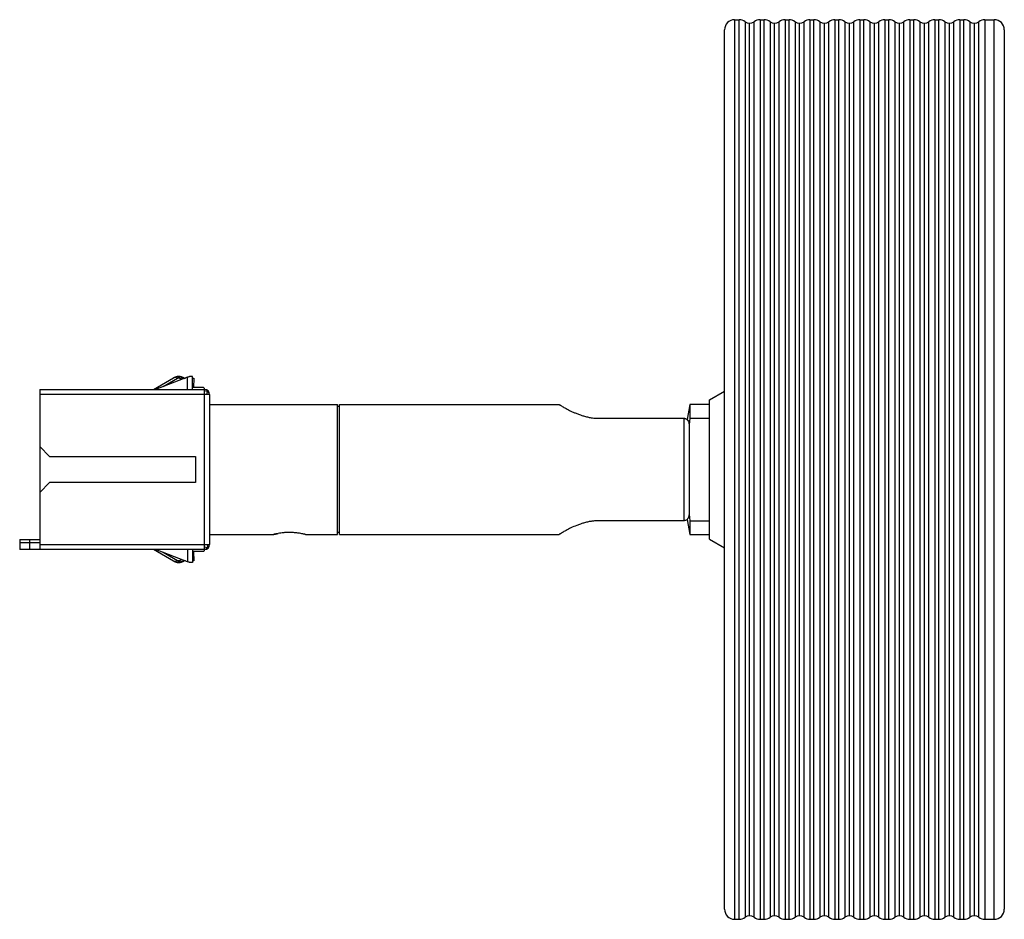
# Paper-space layout '_Izquierda' of a CAD drawing. Header units: millimetres. Extents: x -3.5 to 95.1, y -45 to 45.
import ezdxf

# ---------------------------------------------------------------- set-up
doc = ezdxf.new("R2010")
doc.units = ezdxf.units.MM

psp = doc.layouts.new('_Izquierda')

# ---------------------------------------------------------------- linework, layer by layer
at = {"color": 7, "linetype": 'Continuous', "lineweight": 25}
for p, q in [((68.056, 45), (68.056, -45)), ((68.056, 45), (68.506, 45)), ((68.506, -45), (68.506, 45)), ((69.106, 44.8), (69.106, -44.8)), ((69.556, -44.65), (69.556, 44.65)), ((70.006, -44.8), (70.006, 44.8)), ((70.606, 45), (70.606, -45)), ((70.606, 45), (71.006, 45)), ((71.006, -45), (71.006, 45)), ((71.606, 44.8), (71.606, -44.8)), ((72.056, -44.65), (72.056, 44.65)), ((72.506, -44.8), (72.506, 44.8)), ((73.106, 45), (73.106, -45)), ((73.106, 45), (73.506, 45)), ((73.506, -45), (73.506, 45)), ((74.106, 44.8), (74.106, -44.8)), ((74.556, -44.65), (74.556, 44.65)), ((75.006, -44.8), (75.006, 44.8)), ((75.606, 45), (75.606, -45)), ((75.606, 45), (76.006, 45)), ((76.006, -45), (76.006, 45)), ((76.606, 44.8), (76.606, -44.8)), ((77.056, -44.65), (77.056, 44.65)), ((77.506, -44.8), (77.506, 44.8)), ((78.106, 45), (78.106, -45)), ((78.106, 45), (78.506, 45)), ((78.506, -45), (78.506, 45)), ((79.106, 44.8), (79.106, -44.8)), ((79.556, -44.65), (79.556, 44.65)), ((80.006, -44.8), (80.006, 44.8)), ((80.606, 45), (80.606, -45)), ((80.606, 45), (81.006, 45)), ((81.006, -45), (81.006, 45)), ((81.606, 44.8), (81.606, -44.8)), ((82.056, -44.65), (82.056, 44.65)), ((82.506, -44.8), (82.506, 44.8)), ((83.106, 45), (83.106, -45)), ((83.106, 45), (83.506, 45)), ((83.506, -45), (83.506, 45)), ((84.106, 44.8), (84.106, -44.8)), ((84.556, -44.65), (84.556, 44.65)), ((85.006, -44.8), (85.006, 44.8)), ((85.606, 45), (85.606, -45)), ((85.606, 45), (86.006, 45)), ((86.006, -45), (86.006, 45)), ((86.606, 44.8), (86.606, -44.8)), ((87.056, -44.65), (87.056, 44.65)), ((87.506, -44.8), (87.506, 44.8)), ((88.106, 45), (88.106, -45)), ((88.106, 45), (88.506, 45)), ((88.506, -45), (88.506, 45)), ((89.106, 44.8), (89.106, -44.8)), ((89.556, -44.65), (89.556, 44.65)), ((90.006, -44.8), (90.006, 44.8)), ((90.606, 45), (90.606, -45)), ((90.606, 45), (91.006, 45)), ((91.006, -45), (91.006, 45)), ((91.606, 44.8), (91.606, -44.8)), ((92.056, -44.65), (92.056, 44.65)), ((92.506, -44.8), (92.506, 44.8)), ((93.106, 45), (93.106, -45)), ((93.106, 45), (94.056, 45)), ((94.056, -45), (94.056, 45)), ((67.056, -44), (67.056, 44)), ((95.056, 44), (95.056, -44)), ((9.9, 8), (11.905, 9.158)), ((13.3, 9.224), (10.1, 8)), ((10.865, 8.293), (12.305, 9.124)), ((12.504, 9.124), (12.305, 9.124)), ((12.506, 9.3), (12.366, 9.3)), ((12.504, 9.124), (12.652, 8.976)), ((12.935, 9.148), (13.1, 9.147)), ((13.3, 8), (13.3, 9.224)), ((13.8, 9.3), (13.595, 9.3)), ((13.8, 8), (13.8, 9.3)), ((13.8, 9.144), (13.918, 9.143)), ((13.918, 9.143), (13.913, 8.2)), ((-1.5, 8), (15, 8)), ((-1.5, 8), (-1.5, -8)), ((13.8, 8.3), (13.9, 8.2)), ((14.9, 8.2), (13.8, 8.2)), ((14.9, 8.2), (15, 8.1)), ((15, -8.1), (15, 8.1)), ((15.5, 7.5), (-1.5, 7.5)), ((15.5, 7.5), (15.5, -7.5)), ((65.556, 6.979), (67.056, 7.845)), ((65.556, -6.979), (65.556, 6.979)), ((15.5, 6.5), (28.3, 6.5)), ((28.3, -6.5), (28.3, 6.5)), ((28.5, 6.3), (28.3, 6.3)), ((28.5, -6.5), (28.5, 6.5)), ((28.5, 6.5), (50.5, 6.5)), ((63.582, 6.5), (63.318, 5)), ((65.556, 6.5), (63.582, 6.5)), ((63.582, 6.5), (63.582, 5.123)), ((54.5, 5.123), (63, 5.123)), ((63, -5.123), (63, 5.123)), ((63.582, 5.123), (63.5, 4.463)), ((63.582, 5.123), (65.556, 5.123)), ((63.5, 4.472), (63.5, -4.472)), ((-1.5, 2.3), (-0.5, 1.3)), ((-0.5, 1.3), (14.1, 1.3)), ((14.1, 1.3), (14.1, -1.3)), ((-0.5, -1.3), (-1.5, -2.3)), ((14.1, -1.3), (-0.5, -1.3)), ((63.5, -4.463), (63.582, -5.123)), ((63, -5.123), (54.5, -5.123)), ((63.318, -5), (63.582, -6.5)), ((63.582, -5.123), (65.556, -5.123)), ((63.582, -5.123), (63.582, -6.5)), ((15.5, -6.5), (21.9, -6.5)), ((25.1, -6.5), (28.3, -6.5)), ((28.5, -6.3), (28.3, -6.3)), ((28.5, -6.5), (50.5, -6.5)), ((63.582, -6.5), (65.556, -6.5)), ((-3.5, -7), (-3.5, -8)), ((-3.5, -7), (-1.5, -7)), ((-3.5, -7.3), (-1.5, -7.3)), ((-2.5, -8), (-2.5, -7)), ((-1.5, -7.5), (15.5, -7.5)), ((15.418, -7.761), (15.464, -7.679)), ((65.556, -6.979), (67.056, -7.845)), ((15, -8), (-3.5, -8)), ((11.905, -9.158), (9.9, -8)), ((13.3, -9.224), (10.1, -8)), ((12.305, -9.124), (10.865, -8.293)), ((13.3, -8), (13.3, -9.224)), ((13.8, -8), (13.8, -9.3)), ((14.9, -8.2), (13.8, -8.2)), ((13.9, -8.2), (13.8, -8.3)), ((13.913, -8.2), (13.918, -9.143)), ((14.9, -8.2), (15, -8.1)), ((12.504, -9.124), (12.305, -9.124)), ((12.366, -9.3), (12.506, -9.3)), ((12.652, -8.976), (12.504, -9.124)), ((13.1, -9.147), (12.935, -9.148)), ((13.8, -9.3), (13.595, -9.3)), ((13.918, -9.143), (13.8, -9.144)), ((68.056, -45), (68.506, -45)), ((70.606, -45), (71.006, -45)), ((73.106, -45), (73.506, -45)), ((75.606, -45), (76.006, -45)), ((78.106, -45), (78.506, -45)), ((80.606, -45), (81.006, -45)), ((83.106, -45), (83.506, -45)), ((85.606, -45), (86.006, -45)), ((88.106, -45), (88.506, -45)), ((90.606, -45), (91.006, -45)), ((93.106, -45), (94.056, -45))]:
    psp.add_line(p, q, dxfattribs=at)
for centre, radius, start, end in [((68.056, 44), 1, 90, 180), ((68.506, 44), 1, 53.1301, 90), ((69.556, 45.4), 0.75, 233.1301, 306.8699), ((70.606, 44), 1, 90, 126.8699), ((71.006, 44), 1, 53.1301, 90), ((72.056, 45.4), 0.75, 233.1301, 306.8699), ((73.106, 44), 1, 90, 126.8699), ((73.506, 44), 1, 53.1301, 90), ((74.556, 45.4), 0.75, 233.1301, 306.8699), ((75.606, 44), 1, 90, 126.8699), ((76.006, 44), 1, 53.1301, 90), ((77.056, 45.4), 0.75, 233.1301, 306.8699), ((78.106, 44), 1, 90, 126.8699), ((78.506, 44), 1, 53.1301, 90), ((79.556, 45.4), 0.75, 233.1301, 306.8699), ((80.606, 44), 1, 90, 126.8699), ((81.006, 44), 1, 53.1301, 90), ((82.056, 45.4), 0.75, 233.1301, 306.8699), ((83.106, 44), 1, 90, 126.8699), ((83.506, 44), 1, 53.1301, 90), ((84.556, 45.4), 0.75, 233.1301, 306.8699), ((85.606, 44), 1, 90, 126.8699), ((86.006, 44), 1, 53.1301, 90), ((87.056, 45.4), 0.75, 233.1301, 306.8699), ((88.106, 44), 1, 90, 126.8699), ((88.506, 44), 1, 53.1301, 90), ((89.556, 45.4), 0.75, 233.1301, 306.8699), ((90.606, 44), 1, 90, 126.8699), ((91.006, 44), 1, 53.1301, 90), ((92.056, 45.4), 0.75, 233.1301, 306.8699), ((93.106, 44), 1, 90, 126.8699), ((94.056, 44), 1, 0, 90), ((12.075, 8.788), 0.407, 55.60316, 114.74222), ((15, 7.5), 0.5, 0, 90), ((15.123, 7.813), 0.167, 351.51089, 53.11818), ((15.005, 7.203), 0.651, 64.19038, 90.47668), ((14.476, 7.82), 0.814, 336.82212, 357.77313), ((15.161, 7.474), 0.34, 4.41507, 67.99698), ((15, -7.5), 0.5, 270, 0), ((15.32, -6.976), 0.814, 246.82212, 267.77313), ((14.974, -7.661), 0.34, 274.41507, 337.99698), ((14.703, -7.505), 0.651, 334.19038, 0.47668), ((15.313, -7.623), 0.167, 261.51089, 323.11818), ((12.714, -8.582), 0.581, 248.79205, 296.94985), ((68.056, -44), 1, 180, 270), ((94.056, -44), 1, 270, 0), ((68.506, -44), 1, 270, 306.8699), ((69.556, -45.4), 0.75, 53.1301, 126.8699), ((70.606, -44), 1, 233.1301, 270), ((71.006, -44), 1, 270, 306.8699), ((72.056, -45.4), 0.75, 53.1301, 126.8699), ((73.106, -44), 1, 233.1301, 270), ((73.506, -44), 1, 270, 306.8699), ((74.556, -45.4), 0.75, 53.1301, 126.8699), ((75.606, -44), 1, 233.1301, 270), ((76.006, -44), 1, 270, 306.8699), ((77.056, -45.4), 0.75, 53.1301, 126.8699), ((78.106, -44), 1, 233.1301, 270), ((78.506, -44), 1, 270, 306.8699), ((79.556, -45.4), 0.75, 53.1301, 126.8699), ((80.606, -44), 1, 233.1301, 270), ((81.006, -44), 1, 270, 306.8699), ((82.056, -45.4), 0.75, 53.1301, 126.8699), ((83.106, -44), 1, 233.1301, 270), ((83.506, -44), 1, 270, 306.8699), ((84.556, -45.4), 0.75, 53.1301, 126.8699), ((85.606, -44), 1, 233.1301, 270), ((86.006, -44), 1, 270, 306.8699), ((87.056, -45.4), 0.75, 53.1301, 126.8699), ((88.106, -44), 1, 233.1301, 270), ((88.506, -44), 1, 270, 306.8699), ((89.556, -45.4), 0.75, 53.1301, 126.8699), ((90.606, -44), 1, 233.1301, 270), ((91.006, -44), 1, 270, 306.8699), ((92.056, -45.4), 0.75, 53.1301, 126.8699), ((93.106, -44), 1, 233.1301, 270)]:
    psp.add_arc(centre, radius, start, end, dxfattribs=at)
for points, knots in [([(11.905, 9.158), (11.916, 9.164), (11.939, 9.177), (11.962, 9.19), (11.962, 9.191), (11.963, 9.191)], [0, 0, 0, 0, 0.405849, 0.810926, 1, 1, 1, 1]), ([(12.366, 9.3), (12.296, 9.295), (12.156, 9.286), (12.029, 9.224), (11.965, 9.192)], [0, 0, 0, 0, 0.5004804, 1, 1, 1, 1]), ([(12.305, 9.124), (12.323, 9.175), (12.338, 9.219), (12.36, 9.282), (12.366, 9.3), (12.366, 9.3)], [0, 0, 0, 0, 0.5, 0.5, 1, 1, 1, 1]), ([(12.988, 9.104), (12.964, 9.125), (12.9, 9.181), (12.776, 9.243), (12.625, 9.291), (12.521, 9.297), (12.469, 9.3)], [0, 0, 0, 0, 0.167317, 0.446667, 0.726017, 1, 1, 1, 1]), ([(12.469, 9.3), (12.47, 9.292), (12.473, 9.277), (12.494, 9.175), (12.504, 9.124)], [0, 0, 0, 0, 0.491419, 1, 1, 1, 1]), ([(12.504, 9.124), (12.564, 9.138), (12.687, 9.168), (12.85, 9.162), (12.925, 9.113), (12.956, 9.092)], [0, 0, 0, 0, 0.3615824, 0.7334283, 1, 1, 1, 1]), ([(13.595, 9.3), (13.58, 9.3), (13.551, 9.299), (13.504, 9.292), (13.458, 9.283), (13.428, 9.272), (13.414, 9.267)], [0, 0, 0, 0, 0.26858, 0.523509, 0.766614, 1, 1, 1, 1]), ([(50.5, 6.5), (50.501, 6.5), (50.502, 6.499), (50.512, 6.493), (50.528, 6.483), (50.55, 6.469), (50.593, 6.443), (50.673, 6.395), (50.807, 6.315), (50.979, 6.216), (51.247, 6.067), (51.579, 5.894), (51.957, 5.718), (52.271, 5.584), (52.601, 5.461), (52.956, 5.347), (53.316, 5.254), (53.661, 5.188), (53.965, 5.149), (54.233, 5.128), (54.411, 5.125), (54.5, 5.123)], [0, 0, 0, 0, 0.024679, 0.049471, 0.074392, 0.099457, 0.124678, 0.185937, 0.249838, 0.309916, 0.375121, 0.499847, 0.562527, 0.62494, 0.691944, 0.749708, 0.814553, 0.874691, 0.91719, 0.958925, 1, 1, 1, 1]), ([(63, 5.123), (63.021, 5.123), (63.063, 5.121), (63.124, 5.107), (63.182, 5.084), (63.236, 5.052), (63.287, 5.011), (63.335, 4.961), (63.408, 4.865), (63.485, 4.703), (63.495, 4.551), (63.5, 4.472)], [0, 0, 0, 0, 0.069729, 0.137534, 0.205005, 0.273755, 0.345311, 0.42103, 0.502062, 0.740839, 1, 1, 1, 1]), ([(63.5, -4.472), (63.499, -4.504), (63.497, -4.567), (63.482, -4.658), (63.458, -4.745), (63.423, -4.827), (63.375, -4.911), (63.309, -4.994), (63.219, -5.064), (63.114, -5.115), (63.038, -5.121), (63, -5.123)], [0, 0, 0, 0, 0.105597, 0.206987, 0.305462, 0.402433, 0.499376, 0.62502, 0.749602, 0.875251, 1, 1, 1, 1]), ([(54.5, -5.123), (54.447, -5.124), (54.341, -5.125), (54.181, -5.133), (54.021, -5.145), (53.86, -5.163), (53.627, -5.195), (53.317, -5.254), (52.957, -5.347), (52.601, -5.461), (52.161, -5.626), (51.66, -5.852), (51.247, -6.067), (50.979, -6.216), (50.808, -6.315), (50.674, -6.394), (50.586, -6.448), (50.534, -6.479), (50.505, -6.497), (50.502, -6.499), (50.5, -6.5)], [0, 0, 0, 0, 0.0245353, 0.0492933, 0.0742973, 0.0995699, 0.1251329, 0.1853014, 0.2502044, 0.3080886, 0.3752842, 0.5004244, 0.6248828, 0.6898532, 0.7497511, 0.8132566, 0.8741653, 0.9165038, 0.9584257, 1, 1, 1, 1]), ([(23.5, -6.3), (23.46, -6.3), (23.379, -6.301), (23.256, -6.304), (23.132, -6.31), (23.008, -6.319), (22.844, -6.333), (22.619, -6.36), (22.359, -6.401), (22.152, -6.441), (22.023, -6.471), (21.949, -6.488), (21.908, -6.498), (21.902, -6.499), (21.9, -6.5)], [0, 0, 0, 0, 0.047721, 0.096619, 0.14671, 0.19801, 0.250534, 0.354388, 0.500472, 0.644278, 0.750154, 0.836468, 0.919727, 1, 1, 1, 1]), ([(21.9, -6.5), (21.906, -6.499), (21.918, -6.495), (22.039, -6.466), (22.237, -6.427), (22.368, -6.401)], [0, 0, 0, 0, 0.243795, 0.501288, 1, 1, 1, 1]), ([(25.1, -6.5), (25.099, -6.5), (25.097, -6.499), (25.083, -6.496), (25.059, -6.49), (25.024, -6.482), (24.964, -6.468), (24.847, -6.441), (24.64, -6.401), (24.38, -6.36), (24.129, -6.33), (23.911, -6.313), (23.705, -6.302), (23.567, -6.301), (23.5, -6.3)], [0, 0, 0, 0, 0.047877, 0.096828, 0.14687, 0.198019, 0.250288, 0.356141, 0.500181, 0.646068, 0.749997, 0.836643, 0.919953, 1, 1, 1, 1]), ([(12.305, -9.124), (12.233, -9.164), (12.158, -9.189), (12.02, -9.201), (11.956, -9.187), (11.905, -9.158)], [0, 0, 0, 0, 0.5, 0.5, 1, 1, 1, 1]), ([(11.964, -9.191), (11.964, -9.192), (11.967, -9.194), (11.945, -9.18), (11.918, -9.165), (11.905, -9.158)], [0, 0, 0, 0, 0.110077, 0.55399, 1, 1, 1, 1]), ([(12.366, -9.3), (12.366, -9.3), (12.36, -9.282), (12.338, -9.219), (12.323, -9.175), (12.305, -9.124)], [0, 0, 0, 0, 0.5, 0.5, 1, 1, 1, 1]), ([(12.469, -9.3), (12.521, -9.297), (12.625, -9.291), (12.776, -9.243), (12.9, -9.181), (12.964, -9.125), (12.988, -9.104)], [0, 0, 0, 0, 0.273982, 0.553333, 0.832683, 1, 1, 1, 1]), ([(13.595, -9.3), (13.581, -9.3), (13.552, -9.299), (13.506, -9.293), (13.46, -9.283), (13.429, -9.272), (13.414, -9.267)], [0, 0, 0, 0, 0.257542, 0.50837, 0.754982, 1, 1, 1, 1])]:
    psp.add_open_spline(points, degree=3, knots=knots, dxfattribs=at)
for points in [[(13.414, 9.267), (13.376, 9.253), (13.338, 9.238), (13.3, 9.224)], [(11.966, -9.193), (12.029, -9.224), (12.155, -9.286), (12.296, -9.295), (12.366, -9.3)], [(12.504, -9.124), (12.482, -9.233), (12.469, -9.3), (12.469, -9.3)], [(13.414, -9.267), (13.376, -9.253), (13.338, -9.238), (13.3, -9.224)]]:
    psp.add_open_spline(points, degree=3, dxfattribs=at)

doc.saveas('drawing.dxf')
